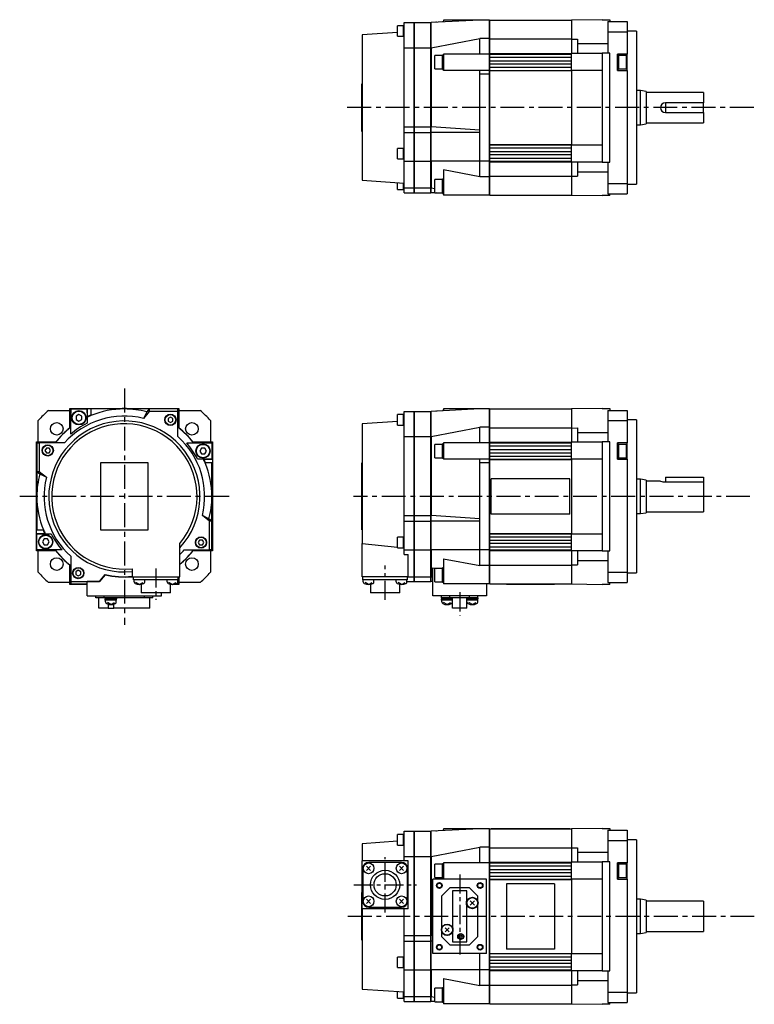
# Model space of a CAD drawing. Extents: x -318 to 487, y -266 to 249.
# Tile 1 of 2: x -318 to 67, y -266 to 249. Entities that reach past the tile are written whole.
import ezdxf

# ---------------------------------------------------------------- set-up
doc = ezdxf.new("R2010")
doc.units = 0
doc.linetypes.add('CENTER', pattern=[2, 1.25, -0.25, 0.25, -0.25])
for name, color, linetype in [('CENTER', 6, 'CENTER'), ('OUTLINE', 7, 'CONTINUOUS'), ('THIN_LINE', 6, 'CONTINUOUS')]:
    doc.layers.add(name, color=color, linetype=linetype)

msp = doc.modelspace()

# ---------------------------------------------------------------- linework, layer by layer
at = {"layer": 'CENTER', "ltscale": 10}
for p, q in [((66.24, 203.37), (-147.39, 203.37)), ((-262.83, 56.46), (-262.83, -67.13)), ((-208.11, 0), (-317.55, 0)), ((64.23, 0), (-143.07, 0)), ((66.51, -219.64), (-146.93, -219.64))]:
    msp.add_line(p, q, dxfattribs=at)
at = {"layer": 'CENTER', "ltscale": 8}
for p, q in [((-246.33, -37.6), (-246.33, -54.12)), ((-126.5, -54.08), (-126.5, -36.06)), ((-87.5, -50.1), (-87.5, -62.23)), ((-126.5, -217.64), (-126.5, -188.64)), ((-87.5, -197.67), (-87.5, -239.82)), ((-142.85, -203.14), (-110.15, -203.14))]:
    msp.add_line(p, q, dxfattribs=at)
at = {"layer": 'OUTLINE'}
for p, q in [((-116.5, 234.68), (-116.5, 247.87)), ((-116.5, 247.87), (-111.5, 247.87)), ((-111.5, 247.87), (-111.5, 234.68)), ((-111.4, 247.87), (-111.4, 234.68)), ((-111.4, 247.87), (-102.6, 247.87)), ((-102.6, 234.68), (-102.6, 247.87)), ((-77, 249.12), (-102.5, 247.87)), ((-102.5, 234.68), (-102.5, 247.87)), ((-100, 248), (-100, 248.01)), ((-99.72, 248.01), (-100, 248.01)), ((-96.45, 248.17), (-96.45, 248.26)), ((-96, 248.26), (-96.45, 248.26)), ((-96, 249.12), (-96, 248.19)), ((-77, 249.12), (-96, 249.12)), ((-72, 249.12), (-77, 249.12)), ((-72, 239.56), (-72, 249.12)), ((-71.8, 248.12), (-72, 248.12)), ((-71.8, 239.29), (-71.8, 249.12)), ((-71.8, 249.12), (-29, 249.12)), ((-13, 249.37), (-29, 249.12)), ((-29, 249.12), (-29, 239.16)), ((-13, 249.37), (-9, 249.37)), ((-10, 248.37), (0, 248.37)), ((-10, 248.37), (-10, 243.06)), ((-9, 249.37), (-9, 248.37)), ((0, 248.37), (0, 243.06)), ((-119.95, 242.64), (-138.5, 241.37)), ((-119.95, 243.45), (-119.95, 246.2)), ((-116.95, 246.2), (-119.95, 246.2)), ((-119.95, 240.7), (-119.95, 243.45)), ((-116.95, 243.45), (-116.95, 246.4)), ((-116.5, 246.4), (-116.95, 246.4)), ((-116.95, 240.5), (-116.95, 243.45)), ((-111.4, 243.87), (-111.5, 243.87)), ((-102.5, 243.87), (-102.6, 243.87)), ((-10, 243.06), (-10, 231.87)), ((-10, 243.06), (0, 243.06)), ((5, 243.37), (0, 243.37)), ((0, 243.06), (0, 231.37)), ((5, 243.37), (5, 163.37)), ((-138.5, 241.37), (-138.5, 165.37)), ((-119.95, 240.7), (-116.95, 240.7)), ((-116.95, 240.5), (-116.5, 240.5)), ((-102.5, 234.68), (-77, 239.56)), ((-72, 239.56), (-77, 239.56)), ((-77, 231.37), (-77, 239.56)), ((-72, 231.37), (-72, 239.56)), ((-71.8, 231.72), (-71.8, 239.29)), ((-71.8, 239.29), (-29, 239.29)), ((-29, 239.16), (-26, 239.21)), ((-29, 239.16), (-29, 231.87)), ((-26, 239.21), (-26, 231.87)), ((-116.5, 193.37), (-116.5, 234.68)), ((-116.5, 234.68), (-111.5, 234.68)), ((-111.5, 234.68), (-111.5, 193.37)), ((-111.4, 234.68), (-111.4, 193.37)), ((-111.4, 234.68), (-102.6, 234.68)), ((-102.6, 193.37), (-102.6, 234.68)), ((-102.5, 234.68), (-102.5, 193.37)), ((-29, 231.87), (-13, 231.87)), ((-29, 231.37), (-29, 231.87)), ((-26, 236.9), (-10, 236.9)), ((-9, 231.87), (-13, 231.87)), ((-13, 231.87), (-13, 222.87)), ((-9, 174.87), (-9, 231.87)), ((-100.45, 223.62), (-100.45, 230.62)), ((-96.45, 230.62), (-100.45, 230.62)), ((-96.45, 223.37), (-96.45, 230.87)), ((-96, 230.87), (-96.45, 230.87)), ((-72, 231.37), (-96, 231.37)), ((-96, 231.37), (-96, 222.87)), ((-72, 222.87), (-72, 231.37)), ((-71.8, 231.37), (-71.8, 231.72)), ((-71.8, 231.72), (-29, 231.72)), ((-71.8, 229.77), (-71.8, 231.37)), ((-71.8, 231.37), (-29, 231.37)), ((-71.8, 227.87), (-71.8, 229.77)), ((-71.8, 229.77), (-29, 229.77)), ((-71.8, 226.27), (-71.8, 227.87)), ((-71.8, 227.87), (-29, 227.87)), ((-29, 229.77), (-29, 231.37)), ((-29, 227.87), (-29, 229.77)), ((-29, 226.27), (-29, 227.87)), ((-5, 222.87), (-5, 231.37)), ((0, 231.37), (-5, 231.37)), ((-4.55, 230.87), (-5, 230.87)), ((-4.55, 230.87), (-4.55, 223.37)), ((-0.55, 230.62), (-4.55, 230.62)), ((-0.55, 230.62), (-0.55, 223.62)), ((0, 222.87), (0, 231.37)), ((-100.45, 223.62), (-96.45, 223.62)), ((-96.45, 223.37), (-96, 223.37)), ((-72, 222.87), (-96, 222.87)), ((-77, 220.87), (-77, 222.87)), ((-72, 220.87), (-72, 222.87)), ((-71.8, 224.47), (-71.8, 226.27)), ((-71.8, 226.27), (-29, 226.27)), ((-71.8, 222.87), (-71.8, 224.47)), ((-71.8, 224.47), (-29, 224.47)), ((-71.8, 222.72), (-71.8, 222.87)), ((-71.8, 222.87), (-29, 222.87)), ((-71.8, 184.02), (-71.8, 222.72)), ((-71.8, 222.72), (-29, 222.72)), ((-29, 224.47), (-29, 226.27)), ((-29, 222.87), (-29, 224.47)), ((-29, 222.72), (-29, 222.87)), ((-13, 222.87), (-29, 222.87)), ((-29, 222.72), (-29, 184.02)), ((-13, 222.87), (-13, 183.87)), ((-5, 223.37), (-4.55, 223.37)), ((-5, 222.87), (0, 222.87)), ((-4.55, 223.62), (-0.55, 223.62)), ((0, 222.87), (0, 163.69)), ((-77, 203.37), (-77, 220.87)), ((-72, 220.87), (-77, 220.87)), ((-72, 175.37), (-72, 220.87)), ((-138.6, 215.87), (-138.5, 215.87)), ((-138.6, 190.87), (-138.6, 215.87)), ((7, 212.37), (5, 212.37)), ((7, 194.37), (7, 212.37)), ((10, 211.87), (7, 212.37)), ((10, 211.87), (10, 194.87)), ((40, 211.37), (10, 211.37)), ((40, 211.37), (40, 205.87)), ((-77, 190.37), (-77, 203.37)), ((40, 205.87), (20, 205.87)), ((20, 205.87), (20, 200.87)), ((20, 200.87), (40, 200.87)), ((40, 200.87), (40, 205.87)), ((40, 200.87), (40, 195.37)), ((-138.6, 190.87), (-138.5, 190.87)), ((-116.5, 190.37), (-116.5, 193.37)), ((-116.5, 193.37), (-111.5, 193.37)), ((-111.5, 193.37), (-111.5, 190.37)), ((-111.4, 193.37), (-111.4, 190.37)), ((-111.4, 193.37), (-102.6, 193.37)), ((-102.6, 190.37), (-102.6, 193.37)), ((-102.5, 190.37), (-102.5, 193.37)), ((-77, 191.62), (-102.5, 193.37)), ((5, 194.37), (7, 194.37)), ((7, 194.37), (10, 194.87)), ((10, 195.37), (40, 195.37)), ((-116.5, 175.37), (-116.5, 190.37)), ((-116.5, 190.37), (-111.5, 190.37)), ((-111.5, 190.37), (-111.5, 175.37)), ((-111.4, 190.37), (-111.4, 175.37)), ((-111.4, 190.37), (-102.6, 190.37)), ((-102.6, 175.37), (-102.6, 190.37)), ((-102.5, 175.37), (-102.5, 190.37)), ((-77, 190.37), (-102.5, 190.37)), ((-77, 175.37), (-77, 190.37)), ((-119.95, 176.55), (-119.95, 182.05)), ((-116.95, 182.05), (-119.95, 182.05)), ((-116.95, 176.35), (-116.95, 182.25)), ((-116.5, 182.25), (-116.95, 182.25)), ((-71.8, 183.87), (-71.8, 184.02)), ((-71.8, 184.02), (-29, 184.02)), ((-71.8, 182.27), (-71.8, 183.87)), ((-71.8, 183.87), (-29, 183.87)), ((-71.8, 180.47), (-71.8, 182.27)), ((-71.8, 182.27), (-29, 182.27)), ((-71.8, 178.87), (-71.8, 180.47)), ((-71.8, 180.47), (-29, 180.47)), ((-29, 183.87), (-29, 184.02)), ((-29, 183.87), (-13, 183.87)), ((-29, 182.27), (-29, 183.87)), ((-29, 180.47), (-29, 182.27)), ((-29, 178.87), (-29, 180.47)), ((-13, 183.87), (-13, 174.87)), ((-119.95, 176.55), (-116.95, 176.55)), ((-116.95, 176.35), (-116.5, 176.35)), ((-116.5, 161.37), (-116.5, 175.37)), ((-116.5, 175.37), (-111.5, 175.37)), ((-111.5, 175.37), (-111.5, 161.37)), ((-111.4, 175.37), (-111.4, 161.37)), ((-111.4, 175.37), (-102.6, 175.37)), ((-102.6, 161.37), (-102.6, 175.37)), ((-102.5, 175.37), (-102.5, 161.37)), ((-77, 175.37), (-102.5, 175.37)), ((-77, 167.19), (-77, 175.37)), ((-72, 175.37), (-77, 175.37)), ((-72, 167.19), (-72, 175.37)), ((-71.8, 176.97), (-71.8, 178.87)), ((-71.8, 178.87), (-29, 178.87)), ((-71.8, 175.37), (-71.8, 176.97)), ((-71.8, 176.97), (-29, 176.97)), ((-71.8, 175.03), (-71.8, 175.37)), ((-71.8, 175.37), (-29, 175.37)), ((-29, 176.97), (-29, 178.87)), ((-29, 175.37), (-29, 176.97)), ((-29, 174.87), (-29, 175.37)), ((-96, 170.8), (-96, 157.62)), ((-77, 167.19), (-96, 170.8)), ((-71.8, 167.46), (-71.8, 175.03)), ((-71.8, 175.03), (-29, 175.03)), ((-29, 174.87), (-29, 167.59)), ((-13, 174.87), (-29, 174.87)), ((-26, 174.87), (-26, 167.54)), ((-13, 174.87), (-9, 174.87)), ((-10, 174.87), (-10, 163.69)), ((-138.5, 165.37), (-116.5, 163.87)), ((-100.45, 158.74), (-100.45, 165.74)), ((-96.45, 165.74), (-100.45, 165.74)), ((-96.45, 158.49), (-96.45, 165.99)), ((-96, 165.99), (-96.45, 165.99)), ((-72, 167.19), (-77, 167.19)), ((-72, 157.62), (-72, 167.19)), ((-71.8, 157.62), (-71.8, 167.46)), ((-71.8, 167.46), (-29, 167.46)), ((-29, 167.59), (-29, 157.62)), ((-29, 167.59), (-26, 167.54)), ((-26, 169.85), (-10, 169.85)), ((-119.95, 160.55), (-119.95, 164.11)), ((-119.95, 160.55), (-116.95, 160.55)), ((-116.95, 160.35), (-116.95, 163.9)), ((-116.95, 160.35), (-116.5, 160.35)), ((-116.5, 158.87), (-116.5, 161.37)), ((-116.5, 161.37), (-111.5, 161.37)), ((-111.5, 162.87), (-111.4, 162.87)), ((-111.5, 161.37), (-111.5, 158.87)), ((-111.4, 161.37), (-111.4, 158.87)), ((-111.4, 161.37), (-102.6, 161.37)), ((-102.6, 162.87), (-102.5, 162.87)), ((-102.6, 158.87), (-102.6, 161.37)), ((-102.5, 158.87), (-102.5, 161.37)), ((-102.5, 161.37), (-100.45, 161.07)), ((-10, 163.69), (-10, 158.37)), ((-10, 163.69), (0, 163.69)), ((0, 163.69), (0, 158.37)), ((0, 163.37), (5, 163.37)), ((-116.5, 158.87), (-111.5, 158.87)), ((-111.4, 158.87), (-102.6, 158.87)), ((-100.45, 158.77), (-102.5, 158.87)), ((-100.45, 158.74), (-96.45, 158.74)), ((-96.45, 158.58), (-99.72, 158.74)), ((-96.45, 158.49), (-96, 158.49)), ((-72, 157.62), (-96, 157.62)), ((-72, 158.62), (-71.8, 158.62)), ((-71.8, 157.62), (-29, 157.62)), ((-71, 157.52), (-71, 157.62)), ((-71, 157.52), (-30, 157.52)), ((-30, 157.52), (-30, 157.62)), ((-29, 157.62), (-13, 157.37)), ((-9, 157.37), (-13, 157.37)), ((-10, 158.37), (0, 158.37)), ((-9, 157.37), (-9, 158.37)), ((-302.52, 45), (-291.33, 45)), ((-291.33, 45.75), (-291.33, 46)), ((-291.33, 46), (-282.33, 46)), ((-290.83, 45.75), (-291.33, 45.75)), ((-291.33, 35.79), (-291.33, 45.75)), ((-290.83, 45.75), (-291.17, 35.91)), ((-290.83, 45.75), (-282.33, 45.75)), ((-290.83, 32.58), (-290.83, 45.75)), ((-286.58, 42.87), (-288.08, 42)), ((-288.08, 42), (-288.08, 40.27)), ((-285.08, 42), (-286.58, 42.87)), ((-285.08, 40.27), (-285.08, 42)), ((-282.33, 46), (-243.33, 46)), ((-282.33, 46), (-282.33, 45.75)), ((-282.18, 41.46), (-282.33, 45.75)), ((-282.33, 45.75), (-282.33, 38.27)), ((-262.83, 45.75), (-280.33, 45.75)), ((-280.33, 45.75), (-280.33, 42.27)), ((-249.83, 45.75), (-262.83, 45.75)), ((-249.83, 44.5), (-252.83, 40.79)), ((-251.07, 44.21), (-252.83, 40.79)), ((-249.83, 45.75), (-251.07, 44.21)), ((-234.83, 45.75), (-249.83, 45.75)), ((-249.83, 45.75), (-249.83, 44.5)), ((-234.83, 44.5), (-249.83, 44.5)), ((-243.33, 46), (-234.33, 46)), ((-243.33, 45.75), (-243.33, 46)), ((-238.75, 41.52), (-240, 40.79)), ((-237.5, 40.79), (-238.75, 41.52)), ((-234.33, 45.75), (-234.83, 45.75)), ((-234.49, 35.91), (-234.83, 45.75)), ((-234.83, 45.75), (-234.83, 44.5)), ((-234.83, 31.3), (-234.83, 44.5)), ((-234.33, 46), (-234.33, 45.75)), ((-234.33, 45.75), (-234.33, 35.79)), ((-234.33, 45), (-223.14, 45)), ((-119.95, 40.07), (-119.95, 42.82)), ((-116.95, 42.82), (-119.95, 42.82)), ((-116.95, 40.07), (-116.95, 43.02)), ((-116.5, 43.02), (-116.95, 43.02)), ((-116.5, 31.3), (-116.5, 44.5)), ((-116.5, 44.5), (-111.5, 44.5)), ((-111.5, 44.5), (-111.5, 31.3)), ((-111.4, 44.5), (-111.4, 31.3)), ((-111.4, 44.5), (-102.6, 44.5)), ((-102.6, 31.3), (-102.6, 44.5)), ((-77, 45.75), (-102.5, 44.5)), ((-102.5, 31.3), (-102.5, 44.5)), ((-100, 44.62), (-100, 44.64)), ((-99.72, 44.64), (-100, 44.64)), ((-96.45, 44.8), (-96.45, 44.89)), ((-96, 44.89), (-96.45, 44.89)), ((-77, 45.75), (-96, 45.75)), ((-96, 45.75), (-96, 44.82)), ((-72, 45.75), (-77, 45.75)), ((-72, 36.18), (-72, 45.75)), ((-71.8, 44.75), (-72, 44.75)), ((-71.8, 35.91), (-71.8, 45.75)), ((-71.8, 45.75), (-29, 45.75)), ((-13, 46), (-29, 45.75)), ((-29, 45.75), (-29, 35.79)), ((-13, 46), (-9, 46)), ((-10, 45), (0, 45)), ((-10, 45), (-10, 39.69)), ((-9, 46), (-9, 45)), ((0, 45), (0, 39.69)), ((-307.83, 28.5), (-307.83, 39.69)), ((-288.08, 40.27), (-286.58, 39.4)), ((-286.58, 39.4), (-285.08, 40.27)), ((-240, 40.79), (-240, 39.35)), ((-240, 39.35), (-238.75, 38.63)), ((-238.75, 38.63), (-237.5, 39.35)), ((-237.5, 39.35), (-237.5, 40.79)), ((-217.83, 39.69), (-217.83, 28.5)), ((-119.95, 39.26), (-138.5, 38)), ((-138.5, 38), (-138.5, -24.56)), ((-119.95, 37.32), (-119.95, 40.07)), ((-119.95, 37.32), (-116.95, 37.32)), ((-116.95, 37.12), (-116.95, 40.07)), ((-116.95, 37.12), (-116.5, 37.12)), ((-111.4, 40.5), (-111.5, 40.5)), ((-102.5, 40.5), (-102.6, 40.5)), ((-102.5, 31.3), (-77, 36.18)), ((-72, 36.18), (-77, 36.18)), ((-77, 28), (-77, 36.18)), ((-72, 28), (-72, 36.18)), ((-10, 39.69), (0, 39.69)), ((-10, 39.69), (-10, 28.5)), ((5, 40), (0, 40)), ((0, 39.69), (0, 28)), ((5, 40), (5, -40)), ((-116.5, -10), (-116.5, 31.3)), ((-116.5, 31.3), (-111.5, 31.3)), ((-111.5, 31.3), (-111.5, -10)), ((-111.4, 31.3), (-111.4, -10)), ((-111.4, 31.3), (-102.6, 31.3)), ((-102.6, -10), (-102.6, 31.3)), ((-102.5, 31.3), (-102.5, -10)), ((-71.8, 28.34), (-71.8, 35.91)), ((-71.8, 35.91), (-29, 35.91)), ((-29, 35.79), (-26, 35.84)), ((-29, 35.79), (-29, 28.5)), ((-26, 35.84), (-26, 28.5)), ((-26, 33.52), (-10, 33.52)), ((-308.83, 28.5), (-308.58, 28.5)), ((-308.83, 19.5), (-308.83, 28.5)), ((-308.58, 28.5), (-298.62, 28.5)), ((-308.58, 28.5), (-308.58, 28)), ((-298.74, 28.34), (-308.58, 28)), ((-308.58, 28), (-307.33, 28)), ((-308.58, 28), (-308.58, 13)), ((-307.33, 28), (-307.33, 13)), ((-294.14, 28), (-307.33, 28)), ((-230.25, 28), (-217.08, 28)), ((-227.04, 28.5), (-217.08, 28.5)), ((-217.08, 28), (-226.92, 28.34)), ((-217.08, 28.5), (-216.83, 28.5)), ((-217.08, 28), (-217.08, 28.5)), ((-217.08, 28), (-217.08, 19.5)), ((-216.83, 28.5), (-216.83, 19.5)), ((-100.45, 20.25), (-100.45, 27.25)), ((-96.45, 27.25), (-100.45, 27.25)), ((-96.45, 20), (-96.45, 27.5)), ((-96, 27.5), (-96.45, 27.5)), ((-72, 28), (-96, 28)), ((-96, 28), (-96, 19.5)), ((-72, 19.5), (-72, 28)), ((-71.8, 28), (-71.8, 28.34)), ((-71.8, 28.34), (-29, 28.34)), ((-71.8, 26.4), (-71.8, 28)), ((-71.8, 28), (-29, 28)), ((-71.8, 24.5), (-71.8, 26.4)), ((-71.8, 26.4), (-29, 26.4)), ((-29, 28.5), (-13, 28.5)), ((-29, 28), (-29, 28.5)), ((-29, 26.4), (-29, 28)), ((-29, 24.5), (-29, 26.4)), ((-9, 28.5), (-13, 28.5)), ((-13, 28.5), (-13, 19.5)), ((-9, -28.5), (-9, 28.5)), ((-5, 19.5), (-5, 28)), ((0, 28), (-5, 28)), ((-4.55, 27.5), (-5, 27.5)), ((-4.55, 27.5), (-4.55, 20)), ((-0.55, 27.25), (-4.55, 27.25)), ((-0.55, 27.25), (-0.55, 20.25)), ((0, 19.5), (0, 28)), ((-303.62, 25.33), (-304.35, 24.08)), ((-304.35, 24.08), (-303.62, 22.83)), ((-302.18, 25.33), (-303.62, 25.33)), ((-303.62, 22.83), (-302.18, 22.83)), ((-301.46, 24.08), (-302.18, 25.33)), ((-302.18, 22.83), (-301.46, 24.08)), ((-222.56, 25.25), (-223.43, 23.75)), ((-223.43, 23.75), (-222.56, 22.25)), ((-220.83, 25.25), (-222.56, 25.25)), ((-222.56, 22.25), (-220.83, 22.25)), ((-219.96, 23.75), (-220.83, 25.25)), ((-220.83, 22.25), (-219.96, 23.75)), ((-71.8, 22.9), (-71.8, 24.5)), ((-71.8, 24.5), (-29, 24.5)), ((-71.8, 21.1), (-71.8, 22.9)), ((-71.8, 22.9), (-29, 22.9)), ((-71.8, 19.5), (-71.8, 21.1)), ((-71.8, 21.1), (-29, 21.1)), ((-29, 22.9), (-29, 24.5)), ((-29, 21.1), (-29, 22.9)), ((-29, 19.5), (-29, 21.1)), ((-308.83, -19.5), (-308.83, 19.5)), ((-308.58, 19.5), (-308.83, 19.5)), ((-250.33, 17.5), (-275.33, 17.5)), ((-275.33, 17.5), (-275.33, -17.5)), ((-250.33, -17.5), (-250.33, 17.5)), ((-217.08, 19.5), (-224.56, 19.5)), ((-221.37, 19.35), (-217.08, 19.5)), ((-217.08, 17.5), (-220.56, 17.5)), ((-216.83, 19.5), (-217.08, 19.5)), ((-217.08, 0), (-217.08, 17.5)), ((-216.83, 19.5), (-216.83, -19.5)), ((-138.6, 17.5), (-138.5, 17.5)), ((-138.6, -17.5), (-138.6, 17.5)), ((-100.45, 20.25), (-96.45, 20.25)), ((-96.45, 20), (-96, 20)), ((-72, 19.5), (-96, 19.5)), ((-77, 17.5), (-77, 19.5)), ((-72, 17.5), (-77, 17.5)), ((-77, 0), (-77, 17.5)), ((-72, 17.5), (-72, 19.5)), ((-72, -28), (-72, 17.5)), ((-71.8, 19.35), (-71.8, 19.5)), ((-71.8, 19.5), (-29, 19.5)), ((-71.8, -19.35), (-71.8, 19.35)), ((-71.8, 19.35), (-29, 19.35)), ((-29, 19.35), (-29, 19.5)), ((-13, 19.5), (-29, 19.5)), ((-29, 19.35), (-29, -19.35)), ((-13, 19.5), (-13, -19.5)), ((-5, 20), (-4.55, 20)), ((-5, 19.5), (0, 19.5)), ((-4.55, 20.25), (-0.55, 20.25)), ((0, 19.5), (0, -39.69)), ((-308.58, 13), (-308.58, 0)), ((-308.58, 13), (-307.04, 11.76)), ((-308.58, 13), (-307.33, 13)), ((-307.33, 13), (-303.62, 10)), ((-307.04, 11.76), (-303.62, 10)), ((-71, -9.19), (-71, 9.19)), ((-30, 9.19), (-71, 9.19)), ((-30, -9.19), (-30, 9.19)), ((7, 9), (5, 9)), ((7, -9), (7, 9)), ((10, 8.5), (7, 9)), ((10, 8.5), (10, -8.5)), ((17.53, 8), (10, 8)), ((20, 10), (20, 7.6)), ((20, 10), (40, 10)), ((20, 7.6), (40, 7.6)), ((40, 10), (40, 7.6)), ((40, 7.6), (40, -8)), ((-217.08, -13), (-217.08, 0)), ((-77, -13), (-77, 0)), ((-308.58, 0), (-308.58, -17.5)), ((-218.62, -11.76), (-222.04, -10)), ((-218.33, -13), (-222.04, -10)), ((-116.5, -13), (-116.5, -10)), ((-116.5, -10), (-111.5, -10)), ((-111.5, -10), (-111.5, -13)), ((-111.4, -10), (-111.4, -13)), ((-111.4, -10), (-102.6, -10)), ((-102.6, -13), (-102.6, -10)), ((-77, -11.76), (-102.5, -10)), ((-102.5, -13), (-102.5, -10)), ((-30, -9.19), (-71, -9.19)), ((5, -9), (7, -9)), ((7, -9), (10, -8.5)), ((10, -8), (40, -8)), ((-217.08, -13), (-218.62, -11.76)), ((-217.08, -13), (-218.33, -13)), ((-218.33, -28), (-218.33, -13)), ((-217.08, -28), (-217.08, -13)), ((-116.5, -13), (-111.5, -13)), ((-116.5, -28), (-116.5, -13)), ((-111.5, -13), (-111.5, -28)), ((-111.4, -13), (-102.6, -13)), ((-111.4, -13), (-111.4, -28)), ((-102.6, -28), (-102.6, -13)), ((-77, -13), (-102.5, -13)), ((-102.5, -28), (-102.5, -13)), ((-77, -28), (-77, -13)), ((-308.83, -19.5), (-308.58, -19.5)), ((-308.83, -28.5), (-308.83, -19.5)), ((-308.58, -17.5), (-305.1, -17.5)), ((-304.29, -19.35), (-308.58, -19.5)), ((-308.58, -19.5), (-301.11, -19.5)), ((-308.58, -28), (-308.58, -19.5)), ((-275.33, -17.5), (-250.33, -17.5)), ((-217.08, -19.5), (-216.83, -19.5)), ((-216.83, -19.5), (-216.83, -28.5)), ((-138.6, -17.5), (-138.5, -17.5)), ((-71.8, -19.5), (-71.8, -19.35)), ((-71.8, -19.35), (-29, -19.35)), ((-71.8, -21.1), (-71.8, -19.5)), ((-71.8, -19.5), (-29, -19.5)), ((-29, -19.5), (-29, -19.35)), ((-29, -19.5), (-13, -19.5)), ((-29, -21.1), (-29, -19.5)), ((-13, -19.5), (-13, -28.5)), ((-304.83, -22.25), (-305.7, -23.75)), ((-305.7, -23.75), (-304.83, -25.25)), ((-303.1, -22.25), (-304.83, -22.25)), ((-304.83, -25.25), (-303.1, -25.25)), ((-302.23, -23.75), (-303.1, -22.25)), ((-303.1, -25.25), (-302.23, -23.75)), ((-233.83, -42), (-233.83, -24.56)), ((-223.48, -22.83), (-224.2, -24.08)), ((-224.2, -24.08), (-223.48, -25.33)), ((-222.04, -22.83), (-223.48, -22.83)), ((-223.48, -25.33), (-222.04, -25.33)), ((-221.31, -24.08), (-222.04, -22.83)), ((-222.04, -25.33), (-221.31, -24.08)), ((-138.5, -42), (-138.5, -24.56)), ((-138.5, -24.56), (-119.95, -26.47)), ((-119.95, -26.83), (-119.95, -21.33)), ((-116.95, -21.33), (-119.95, -21.33)), ((-116.95, -27.03), (-116.95, -21.13)), ((-116.5, -21.13), (-116.95, -21.13)), ((-71.8, -22.9), (-71.8, -21.1)), ((-71.8, -21.1), (-29, -21.1)), ((-71.8, -24.5), (-71.8, -22.9)), ((-71.8, -22.9), (-29, -22.9)), ((-71.8, -26.4), (-71.8, -24.5)), ((-71.8, -24.5), (-29, -24.5)), ((-29, -22.9), (-29, -21.1)), ((-29, -24.5), (-29, -22.9)), ((-29, -26.4), (-29, -24.5)), ((-308.58, -28.5), (-308.83, -28.5)), ((-308.58, -28), (-308.58, -28.5)), ((-308.58, -28), (-298.74, -28.34)), ((-295.41, -28), (-308.58, -28)), ((-298.62, -28.5), (-308.58, -28.5)), ((-307.83, -39.69), (-307.83, -28.5)), ((-231.53, -28), (-218.33, -28)), ((-217.08, -28.5), (-227.04, -28.5)), ((-226.92, -28.34), (-217.08, -28)), ((-217.08, -28), (-218.33, -28)), ((-217.83, -28.5), (-217.83, -39.69)), ((-217.08, -28.5), (-217.08, -28)), ((-216.83, -28.5), (-217.08, -28.5)), ((-119.95, -26.83), (-116.95, -26.83)), ((-116.95, -27.03), (-116.5, -27.03)), ((-116.5, -30.38), (-116.5, -28)), ((-116.5, -28), (-111.5, -28)), ((-116.5, -30.38), (-114.5, -30.38)), ((-114.5, -42), (-114.5, -30.38)), ((-111.5, -28), (-111.5, -42)), ((-111.4, -28), (-111.4, -42)), ((-111.4, -28), (-102.6, -28)), ((-102.6, -42), (-102.6, -28)), ((-102.5, -28), (-102.5, -42)), ((-77, -28), (-102.5, -28)), ((-77, -36.18), (-77, -28)), ((-72, -28), (-77, -28)), ((-72, -36.18), (-72, -28)), ((-71.8, -28), (-71.8, -26.4)), ((-71.8, -26.4), (-29, -26.4)), ((-71.8, -28.34), (-71.8, -28)), ((-71.8, -28), (-29, -28)), ((-71.8, -35.91), (-71.8, -28.34)), ((-71.8, -28.34), (-29, -28.34)), ((-29, -28), (-29, -26.4)), ((-29, -28.5), (-29, -28)), ((-29, -28.5), (-29, -35.79)), ((-13, -28.5), (-29, -28.5)), ((-26, -28.5), (-26, -35.84)), ((-13, -28.5), (-9, -28.5)), ((-10, -28.5), (-10, -39.69)), ((-291.33, -45.75), (-291.33, -35.79)), ((-291.17, -35.91), (-290.83, -45.75)), ((-290.83, -31.3), (-290.83, -44.5)), ((-96, -32.58), (-96, -45.75)), ((-96, -32.58), (-77, -36.18)), ((-71.8, -45.75), (-71.8, -35.91)), ((-71.8, -35.91), (-29, -35.91)), ((-29, -35.79), (-29, -45.75)), ((-29, -35.79), (-26, -35.84)), ((-26, -33.52), (-10, -33.52)), ((-286.91, -38.63), (-288.16, -39.35)), ((-288.16, -39.35), (-288.16, -40.79)), ((-288.16, -40.79), (-286.91, -41.52)), ((-285.66, -39.35), (-286.91, -38.63)), ((-286.91, -41.52), (-285.66, -40.79)), ((-285.66, -40.79), (-285.66, -39.35)), ((-275.83, -44.5), (-272.83, -40.79)), ((-272.9, -40.93), (-275.83, -44.55)), ((-272.9, -40.93), (-272.83, -40.79)), ((-258.83, -37.79), (-258.83, -42)), ((-111.5, -40.5), (-111.4, -40.5)), ((-102.6, -40.5), (-102.5, -40.5)), ((-101.5, -52), (-101.5, -37.36)), ((-101.5, -37.36), (-99.87, -37.63)), ((-100.45, -44.64), (-100.45, -37.64)), ((-96.45, -37.64), (-100.45, -37.64)), ((-96.45, -44.89), (-96.45, -37.39)), ((-96, -37.39), (-96.45, -37.39)), ((-72, -36.18), (-77, -36.18)), ((-72, -45.75), (-72, -36.18)), ((-10, -39.69), (-10, -45)), ((-10, -39.69), (0, -39.69)), ((0, -39.69), (0, -45)), ((0, -40), (5, -40)), ((-291.33, -45), (-302.52, -45)), ((-291.33, -45.75), (-290.83, -45.75)), ((-291.33, -46), (-291.33, -45.75)), ((-282.33, -46), (-291.33, -46)), ((-290.83, -45.75), (-290.83, -44.5)), ((-290.83, -44.5), (-275.83, -44.5)), ((-290.83, -45.75), (-282.33, -45.75)), ((-282.33, -52), (-282.33, -44.55)), ((-275.83, -44.55), (-282.33, -44.55)), ((-275.83, -44.55), (-275.83, -44.5)), ((-258.83, -42), (-233.83, -42)), ((-258.03, -43.7), (-258.03, -42)), ((-254.83, -43.7), (-258.03, -43.7)), ((-257.76, -44.67), (-257.76, -43.7)), ((-254.96, -46.1), (-256.76, -45.02)), ((-254.96, -46.1), (-253.16, -45.02)), ((-237.83, -43.7), (-254.83, -43.7)), ((-253.98, -46), (-253.98, -50.4)), ((-252.16, -44.67), (-252.16, -43.7)), ((-240.5, -44.67), (-240.5, -43.7)), ((-237.7, -46.1), (-239.5, -45.02)), ((-238.68, -50.4), (-238.68, -46)), ((-234.63, -43.7), (-237.83, -43.7)), ((-237.7, -46.1), (-235.9, -45.02)), ((-234.33, -46), (-236.71, -46)), ((-234.83, -45.75), (-235.86, -45.75)), ((-234.9, -44.67), (-234.9, -43.7)), ((-234.83, -45.75), (-234.76, -43.7)), ((-234.83, -43.7), (-234.83, -45.75)), ((-234.83, -45.75), (-234.33, -45.75)), ((-234.63, -43.7), (-234.63, -42)), ((-234.33, -42), (-234.33, -45.75)), ((-223.14, -45), (-234.33, -45)), ((-234.33, -45.75), (-234.33, -46)), ((-114.5, -42), (-138.5, -42)), ((-138.2, -43.7), (-138.2, -42)), ((-135, -43.7), (-138.2, -43.7)), ((-137.93, -44.67), (-137.93, -43.7)), ((-135.13, -46.1), (-136.93, -45.02)), ((-135.13, -46.1), (-133.33, -45.02)), ((-118, -43.7), (-135, -43.7)), ((-134.15, -46), (-134.15, -50.4)), ((-132.33, -44.67), (-132.33, -43.7)), ((-120.67, -44.67), (-120.67, -43.7)), ((-117.87, -46.1), (-119.67, -45.02)), ((-118.85, -50.4), (-118.85, -46)), ((-114.8, -43.7), (-118, -43.7)), ((-117.87, -46.1), (-116.07, -45.02)), ((-115.07, -44.67), (-115.07, -43.7)), ((-115.07, -44.5), (-111.5, -44.5)), ((-114.8, -43.7), (-114.8, -42)), ((-114.5, -42), (-111.5, -42)), ((-111.5, -42), (-111.5, -44.5)), ((-111.4, -42), (-111.4, -44.5)), ((-111.4, -42), (-102.6, -42)), ((-111.4, -44.5), (-102.6, -44.5)), ((-102.6, -44.5), (-102.6, -42)), ((-102.5, -44.5), (-102.5, -42)), ((-102.5, -42), (-101.5, -42.15)), ((-101.5, -44.55), (-102.5, -44.5)), ((-100.45, -44.64), (-96.45, -44.64)), ((-96.45, -44.89), (-96, -44.89)), ((-72, -45.75), (-96, -45.75)), ((-73.5, -45.75), (-73.5, -52)), ((-72, -44.75), (-71.8, -44.75)), ((-71.8, -45.75), (-29, -45.75)), ((-63, -45.75), (-63, -45.85)), ((-63, -45.85), (-38, -45.85)), ((-38, -45.75), (-38, -45.85)), ((-29, -45.75), (-13, -46)), ((-9, -46), (-13, -46)), ((-10, -45), (0, -45)), ((-9, -46), (-9, -45)), ((-246.33, -50.4), (-253.98, -50.4)), ((-238.68, -50.4), (-246.33, -50.4)), ((-243.33, -52), (-243.33, -50.4)), ((-118.85, -50.4), (-134.15, -50.4)), ((-282.33, -52), (-243.33, -52)), ((-277.73, -53), (-277.73, -52)), ((-273.43, -53), (-277.73, -53)), ((-276.18, -58.5), (-276.18, -53)), ((-273.43, -53), (-273.43, -52)), ((-270.6, -53), (-273.43, -53)), ((-272.83, -53), (-272.83, -53.5)), ((-269.83, -53.5), (-272.83, -53.5)), ((-266.88, -54.2), (-272.78, -54.2)), ((-272.63, -55.17), (-272.63, -54.2)), ((-269.83, -56.6), (-271.63, -55.52)), ((-271.35, -56.36), (-271.35, -58.5)), ((-269.06, -53), (-270.6, -53)), ((-270.03, -53.5), (-269.63, -54.2)), ((-266.83, -53.5), (-269.83, -53.5)), ((-269.83, -56.6), (-268.03, -55.52)), ((-252.23, -53), (-269.06, -53)), ((-268.31, -58.5), (-268.31, -56.36)), ((-267.03, -55.17), (-267.03, -54.2)), ((-266.83, -53.5), (-266.83, -53)), ((-252.23, -53), (-252.23, -52)), ((-247.93, -53), (-252.23, -53)), ((-249.48, -58.5), (-249.48, -53)), ((-247.93, -53), (-247.93, -52)), ((-73.5, -52), (-101.5, -52)), ((-97, -53), (-97.1, -53)), ((-97.1, -53), (-97.1, -53.5)), ((-91.23, -53.5), (-97.1, -53.5)), ((-91.23, -54.2), (-97.05, -54.2)), ((-97, -53), (-97, -52)), ((-92.7, -53), (-97, -53)), ((-96.9, -55.17), (-96.9, -54.2)), ((-94.1, -56.6), (-95.9, -55.52)), ((-94.3, -53.5), (-93.9, -54.2)), ((-94.1, -56.6), (-92.3, -55.52)), ((-92.7, -53), (-92.7, -52)), ((-82.3, -53), (-92.7, -53)), ((-91.3, -55.17), (-91.3, -54.2)), ((-91.23, -58.5), (-91.23, -53)), ((-83.78, -58.5), (-83.78, -53)), ((-77.9, -53.5), (-83.78, -53.5)), ((-77.95, -54.2), (-83.78, -54.2)), ((-83.7, -55.17), (-83.7, -54.2)), ((-80.9, -56.6), (-82.7, -55.52)), ((-82.3, -53), (-82.3, -52)), ((-78, -53), (-82.3, -53)), ((-81.1, -53.5), (-80.7, -54.2)), ((-80.9, -56.6), (-79.1, -55.52)), ((-78.1, -55.17), (-78.1, -54.2)), ((-78, -53), (-78, -52)), ((-77.9, -53), (-78, -53)), ((-77.9, -53.5), (-77.9, -53)), ((-271.35, -58.5), (-276.18, -58.5)), ((-271.35, -58.5), (-268.31, -58.5)), ((-249.48, -58.5), (-268.31, -58.5)), ((-83.78, -58.5), (-91.23, -58.5)), ((-77, -173.89), (-102.5, -175.14)), ((-100, -175.02), (-100, -175.01)), ((-99.72, -175.01), (-100, -175.01)), ((-96.45, -174.84), (-96.45, -174.76)), ((-96, -174.76), (-96.45, -174.76)), ((-96, -173.89), (-96, -174.82)), ((-77, -173.89), (-96, -173.89)), ((-72, -173.89), (-77, -173.89)), ((-72, -183.46), (-72, -173.89)), ((-71.8, -174.89), (-72, -174.89)), ((-71.8, -183.73), (-71.8, -173.89)), ((-71.8, -173.89), (-29, -173.89)), ((-71, -173.89), (-71, -173.79)), ((-30, -173.79), (-71, -173.79)), ((-30, -173.89), (-30, -173.79)), ((-13, -173.64), (-29, -173.89)), ((-29, -173.89), (-29, -183.85)), ((-13, -173.64), (-9, -173.64)), ((-10, -174.64), (-10, -179.96)), ((-10, -174.64), (0, -174.64)), ((-9, -173.64), (-9, -174.64)), ((0, -174.64), (0, -179.96)), ((-119.95, -179.57), (-119.95, -176.82)), ((-116.95, -176.82), (-119.95, -176.82)), ((-119.95, -182.32), (-119.95, -179.57)), ((-116.95, -179.57), (-116.95, -176.62)), ((-116.5, -176.62), (-116.95, -176.62)), ((-116.95, -182.52), (-116.95, -179.57)), ((-116.5, -188.34), (-116.5, -175.14)), ((-116.5, -175.14), (-111.5, -175.14)), ((-111.5, -175.14), (-111.5, -188.34)), ((-111.4, -179.14), (-111.5, -179.14)), ((-111.4, -175.14), (-111.4, -188.34)), ((-111.4, -175.14), (-102.6, -175.14)), ((-102.6, -188.34), (-102.6, -175.14)), ((-102.5, -179.14), (-102.6, -179.14)), ((-102.5, -188.34), (-102.5, -175.14)), ((-10, -179.96), (0, -179.96)), ((-10, -179.96), (-10, -191.14)), ((5, -179.64), (0, -179.64)), ((0, -179.96), (0, -191.64)), ((5, -179.64), (5, -259.64)), ((-119.95, -180.38), (-138.5, -181.64)), ((-138.5, -181.64), (-138.5, -190.64)), ((-119.95, -182.32), (-116.95, -182.32)), ((-116.95, -182.52), (-116.5, -182.52)), ((-102.5, -188.34), (-77, -183.46)), ((-72, -183.46), (-77, -183.46)), ((-77, -191.64), (-77, -183.46)), ((-72, -191.64), (-72, -183.46)), ((-71.8, -191.3), (-71.8, -183.73)), ((-71.8, -183.73), (-29, -183.73)), ((-29, -183.85), (-26, -183.8)), ((-29, -183.85), (-29, -191.14)), ((-26, -183.8), (-26, -191.14)), ((-116.5, -190.64), (-116.5, -188.34)), ((-116.5, -188.34), (-111.5, -188.34)), ((-111.5, -188.34), (-111.5, -229.64)), ((-111.4, -188.34), (-111.4, -229.64)), ((-111.4, -188.34), (-102.6, -188.34)), ((-102.6, -229.64), (-102.6, -188.34)), ((-102.5, -188.34), (-102.5, -229.64)), ((-26, -186.12), (-10, -186.12)), ((-138.5, -215.64), (-138.5, -190.64)), ((-114.5, -190.64), (-138.5, -190.64)), ((-138.2, -194.64), (-138.2, -211.64)), ((-134.07, -195.57), (-136.19, -193.45)), ((-134.07, -193.45), (-136.19, -195.57)), ((-118, -191.44), (-135, -191.44)), ((-116.81, -195.57), (-118.93, -193.45)), ((-116.81, -193.45), (-118.93, -195.57)), ((-114.8, -211.64), (-114.8, -194.64)), ((-114.5, -215.64), (-114.5, -190.64)), ((-100.45, -199.39), (-100.45, -192.39)), ((-96.45, -192.39), (-100.45, -192.39)), ((-96.45, -199.64), (-96.45, -192.14)), ((-96, -192.14), (-96.45, -192.14)), ((-72, -191.64), (-96, -191.64)), ((-96, -191.64), (-96, -200.14)), ((-72, -247.64), (-72, -191.64)), ((-71.8, -191.64), (-71.8, -191.3)), ((-71.8, -191.3), (-29, -191.3)), ((-71.8, -193.24), (-71.8, -191.64)), ((-71.8, -191.64), (-29, -191.64)), ((-71.8, -195.14), (-71.8, -193.24)), ((-71.8, -193.24), (-29, -193.24)), ((-71.8, -196.74), (-71.8, -195.14)), ((-71.8, -195.14), (-29, -195.14)), ((-29, -191.14), (-13, -191.14)), ((-29, -191.64), (-29, -191.14)), ((-29, -193.24), (-29, -191.64)), ((-29, -195.14), (-29, -193.24)), ((-29, -196.74), (-29, -195.14)), ((-9, -191.14), (-13, -191.14)), ((-13, -191.14), (-13, -200.14)), ((-9, -248.14), (-9, -191.14)), ((-5, -200.14), (-5, -191.64)), ((0, -191.64), (-5, -191.64)), ((-4.55, -192.14), (-5, -192.14)), ((-4.55, -192.14), (-4.55, -199.64)), ((-0.55, -192.39), (-4.55, -192.39)), ((-0.55, -192.39), (-0.55, -199.39)), ((0, -200.14), (0, -191.64)), ((-73.5, -200.14), (-101.5, -200.14)), ((-101.5, -239.14), (-101.5, -200.14)), ((-100.45, -199.39), (-96.45, -199.39)), ((-96.45, -199.64), (-96, -199.64)), ((-73.5, -239.14), (-73.5, -200.14)), ((-71.8, -198.54), (-71.8, -196.74)), ((-71.8, -196.74), (-29, -196.74)), ((-71.8, -200.14), (-71.8, -198.54)), ((-71.8, -198.54), (-29, -198.54)), ((-71.8, -200.29), (-71.8, -200.14)), ((-71.8, -200.14), (-29, -200.14)), ((-71.8, -238.99), (-71.8, -200.29)), ((-71.8, -200.29), (-29, -200.29)), ((-29, -198.54), (-29, -196.74)), ((-29, -200.14), (-29, -198.54)), ((-29, -200.29), (-29, -200.14)), ((-13, -200.14), (-29, -200.14)), ((-29, -200.29), (-29, -238.99)), ((-13, -200.14), (-13, -239.14)), ((-5, -199.64), (-4.55, -199.64)), ((-5, -200.14), (0, -200.14)), ((-4.55, -199.39), (-0.55, -199.39)), ((0, -200.14), (0, -259.33)), ((-92.7, -204.74), (-97, -209.04)), ((-82.3, -204.74), (-92.7, -204.74)), ((-78, -209.04), (-82.3, -204.74)), ((-63, -202.56), (-63, -236.72)), ((-38, -202.56), (-63, -202.56)), ((-38, -202.56), (-38, -236.72)), ((-138.6, -207.14), (-138.5, -207.14)), ((-138.6, -232.14), (-138.6, -207.14)), ((-134.07, -212.83), (-136.19, -210.71)), ((-134.07, -210.71), (-136.19, -212.83)), ((-116.81, -212.83), (-118.93, -210.71)), ((-116.81, -210.71), (-118.93, -212.83)), ((-97, -209.04), (-97, -225.87)), ((-83.78, -206.29), (-91.23, -206.29)), ((-91.23, -206.29), (-91.23, -225.13)), ((-83.78, -211.13), (-83.78, -206.29)), ((-78, -211.87), (-78, -209.04)), ((7, -210.64), (5, -210.64)), ((7, -228.64), (7, -210.64)), ((10, -211.14), (7, -210.64)), ((10, -211.14), (10, -228.14)), ((-138.5, -215.64), (-138.5, -257.64)), ((-114.5, -215.64), (-138.5, -215.64)), ((-135, -214.84), (-118, -214.84)), ((-116.5, -229.64), (-116.5, -215.64)), ((-83.78, -232.99), (-83.78, -214.16)), ((-79.84, -213.7), (-81.96, -211.58)), ((-79.84, -211.58), (-81.96, -213.7)), ((-78, -230.24), (-78, -213.41)), ((40, -211.64), (10, -211.64)), ((40, -211.64), (40, -227.64)), ((-93.04, -227.7), (-95.16, -225.58)), ((-93.04, -225.58), (-95.16, -227.7)), ((-116.5, -232.64), (-116.5, -229.64)), ((-116.5, -229.64), (-111.5, -229.64)), ((-111.5, -229.64), (-111.5, -232.64)), ((-111.4, -229.64), (-111.4, -232.64)), ((-111.4, -229.64), (-102.6, -229.64)), ((-102.6, -232.64), (-102.6, -229.64)), ((-101.5, -229.71), (-102.5, -229.64)), ((-102.5, -232.64), (-102.5, -229.64)), ((-97, -227.41), (-97, -230.24)), ((-97, -230.24), (-92.7, -234.54)), ((-91.23, -228.16), (-91.23, -232.99)), ((-82.3, -234.54), (-78, -230.24)), ((5, -228.64), (7, -228.64)), ((7, -228.64), (10, -228.14)), ((10, -227.64), (40, -227.64)), ((-138.6, -232.14), (-138.5, -232.14)), ((-116.5, -247.64), (-116.5, -232.64)), ((-116.5, -232.64), (-111.5, -232.64)), ((-111.5, -232.64), (-111.5, -247.64)), ((-111.4, -232.64), (-111.4, -247.64)), ((-111.4, -232.64), (-102.6, -232.64)), ((-102.6, -247.64), (-102.6, -232.64)), ((-101.5, -232.64), (-102.5, -232.64)), ((-102.5, -247.64), (-102.5, -232.64)), ((-92.7, -234.54), (-82.3, -234.54)), ((-91.23, -232.99), (-83.78, -232.99)), ((-38, -236.72), (-63, -236.72)), ((-119.95, -246.47), (-119.95, -240.97)), ((-116.95, -240.97), (-119.95, -240.97)), ((-116.95, -246.67), (-116.95, -240.77)), ((-116.5, -240.77), (-116.95, -240.77)), ((-73.5, -239.14), (-101.5, -239.14)), ((-77, -247.64), (-77, -239.14)), ((-71.8, -239.14), (-71.8, -238.99)), ((-71.8, -238.99), (-29, -238.99)), ((-71.8, -240.74), (-71.8, -239.14)), ((-71.8, -239.14), (-29, -239.14)), ((-71.8, -242.54), (-71.8, -240.74)), ((-71.8, -240.74), (-29, -240.74)), ((-29, -239.14), (-29, -238.99)), ((-29, -239.14), (-13, -239.14)), ((-29, -240.74), (-29, -239.14)), ((-29, -242.54), (-29, -240.74)), ((-13, -239.14), (-13, -248.14)), ((-119.95, -246.47), (-116.95, -246.47)), ((-116.95, -246.67), (-116.5, -246.67)), ((-71.8, -244.14), (-71.8, -242.54)), ((-71.8, -242.54), (-29, -242.54)), ((-71.8, -246.04), (-71.8, -244.14)), ((-71.8, -244.14), (-29, -244.14)), ((-71.8, -247.64), (-71.8, -246.04)), ((-71.8, -246.04), (-29, -246.04)), ((-29, -244.14), (-29, -242.54)), ((-29, -246.04), (-29, -244.14)), ((-29, -247.64), (-29, -246.04)), ((-116.5, -261.64), (-116.5, -247.64)), ((-116.5, -247.64), (-111.5, -247.64)), ((-111.5, -247.64), (-111.5, -261.64)), ((-111.4, -247.64), (-111.4, -261.64)), ((-111.4, -247.64), (-102.6, -247.64)), ((-102.6, -261.64), (-102.6, -247.64)), ((-102.5, -247.64), (-102.5, -261.64)), ((-77, -247.64), (-102.5, -247.64)), ((-96, -252.22), (-96, -265.39)), ((-96, -252.22), (-77, -255.82)), ((-77, -255.82), (-77, -247.64)), ((-72, -247.64), (-77, -247.64)), ((-72, -255.82), (-72, -247.64)), ((-71.8, -247.98), (-71.8, -247.64)), ((-71.8, -247.64), (-29, -247.64)), ((-71.8, -255.55), (-71.8, -247.98)), ((-71.8, -247.98), (-29, -247.98)), ((-29, -248.14), (-29, -247.64)), ((-29, -248.14), (-29, -255.43)), ((-13, -248.14), (-29, -248.14)), ((-26, -248.14), (-26, -255.48)), ((-13, -248.14), (-9, -248.14)), ((-10, -248.14), (-10, -259.33)), ((-100.45, -264.28), (-100.45, -257.28)), ((-96.45, -257.28), (-100.45, -257.28)), ((-96.45, -264.53), (-96.45, -257.03)), ((-96, -257.03), (-96.45, -257.03)), ((-72, -255.82), (-77, -255.82)), ((-72, -265.39), (-72, -255.82)), ((-71.8, -265.39), (-71.8, -255.55)), ((-71.8, -255.55), (-29, -255.55)), ((-29, -255.43), (-29, -265.39)), ((-29, -255.43), (-26, -255.48)), ((-26, -253.16), (-10, -253.16)), ((-138.5, -257.64), (-116.5, -259.14)), ((-119.95, -262.46), (-119.95, -258.91)), ((-119.95, -262.46), (-116.95, -262.46)), ((-116.95, -262.66), (-116.95, -259.11)), ((-116.5, -264.14), (-116.5, -261.64)), ((-116.5, -261.64), (-111.5, -261.64)), ((-111.5, -260.14), (-111.4, -260.14)), ((-111.5, -261.64), (-111.5, -264.14)), ((-111.4, -261.64), (-111.4, -264.14)), ((-111.4, -261.64), (-102.6, -261.64)), ((-102.6, -260.14), (-102.5, -260.14)), ((-102.6, -264.14), (-102.6, -261.64)), ((-102.5, -264.14), (-102.5, -261.64)), ((-102.5, -261.64), (-100.45, -261.94)), ((-10, -259.33), (0, -259.33)), ((-10, -259.33), (-10, -264.64)), ((0, -259.33), (0, -264.64)), ((0, -259.64), (5, -259.64)), ((-116.95, -262.66), (-116.5, -262.66)), ((-116.5, -264.14), (-111.5, -264.14)), ((-111.4, -264.14), (-102.6, -264.14)), ((-100.45, -264.24), (-102.5, -264.14)), ((-100.45, -264.28), (-96.45, -264.28)), ((-96.45, -264.44), (-99.72, -264.28)), ((-96.45, -264.53), (-96, -264.53)), ((-72, -265.39), (-96, -265.39)), ((-72, -264.39), (-71.8, -264.39)), ((-71.8, -265.39), (-29, -265.39)), ((-29, -265.39), (-13, -265.64)), ((-9, -265.64), (-13, -265.64)), ((-10, -264.64), (0, -264.64)), ((-9, -265.64), (-9, -264.64))]:
    msp.add_line(p, q, dxfattribs=at)
at = {"layer": 'OUTLINE', "ltscale": 5}
for p, q in [((-272.78, -54.2), (-272.78, -53.5)), ((-266.88, -54.2), (-266.88, -53.5)), ((-97.05, -54.2), (-97.05, -53.5)), ((-77.95, -54.2), (-77.95, -53.5))]:
    msp.add_line(p, q, dxfattribs=at)
at = {"layer": 'OUTLINE'}
for centre, radius in [((-286.58, 41.14), 3.75), ((-286.58, 41.14), 3.5), ((-238.75, 40.07), 2.95), ((-238.75, 40.07), 2.75), ((-298.19, 35.36), 3.3), ((-227.48, 35.36), 3.3), ((-302.9, 24.08), 2.95), ((-302.9, 24.08), 2.75), ((-221.69, 23.75), 3.75), ((-221.69, 23.75), 3.5), ((-303.97, -23.75), 3.75), ((-303.97, -23.75), 3.5), ((-222.76, -24.08), 2.95), ((-222.76, -24.08), 2.75), ((-298.19, -35.36), 3.3), ((-227.48, -35.36), 3.3), ((-286.91, -40.07), 2.95), ((-286.91, -40.07), 2.75), ((-135.13, -194.51), 2.8), ((-126.5, -203.14), 7.65), ((-117.87, -194.51), 2.8), ((-126.5, -203.14), 5.8), ((-98.15, -203.49), 1.2), ((-76.85, -203.49), 1.2), ((-135.13, -211.77), 2.8), ((-117.87, -211.77), 2.8), ((-80.9, -212.64), 3), ((-80.9, -212.64), 2.95), ((-80.9, -212.64), 2.8), ((-94.1, -226.64), 3), ((-94.1, -226.64), 2.95), ((-94.1, -226.64), 2.8), ((-86.98, -230.14), 1.55), ((-86.98, -230.14), 1.3), ((-86.98, -230.14), 0.63), ((-98.15, -235.79), 1.2), ((-76.85, -235.79), 1.2)]:
    msp.add_circle(centre, radius, dxfattribs=at)
for centre, radius, start, end in [((20, 203.37), 2.5, 90, 270), ((-262.83, 0), 60, 131.4096, 138.5904), ((-262.83, 0), 42, 76.2259, 138.1897), ((-262.83, 0), 45.75, 112.4895, 115.2285), ((-262.83, 0), 45.96, 112.3809, 114.9096), ((-262.83, 0), 45.75, 90, 112.4895), ((-262.83, 0), 45.96, 84.5139, 95.4861), ((-262.83, 0), 45.75, 75.109, 90), ((-262.83, 0), 60, 41.4096, 48.5904), ((-262.83, 0), 39.5, 317.2377, 275.8121), ((-262.83, 0), 38, 319.7434, 276.0423), ((-262.83, 0), 45.75, 127.7358, 142.2642), ((-262.83, 0), 42.96, 116.9977, 130.6798), ((-262.83, 0), 45.75, 37.7358, 52.2642), ((-262.83, 0), 45.79, 128.4926, 141.5074), ((-262.83, 0), 42, 346.2259, 48.1897), ((-262.83, 0), 45.79, 38.4926, 51.5074), ((-262.83, 0), 42.96, 26.9977, 40.6798), ((-262.83, 0), 45.75, 22.4895, 25.2285), ((-262.83, 0), 45.96, 22.3809, 24.9096), ((-262.83, 0), 45.75, 0, 22.4895), ((-262.83, 0), 45.75, 165.109, 180), ((-262.83, 0), 42, 166.2259, 228.1897), ((20.12, 16.14), 8.54, 252.3601, 269.2267), ((-262.83, 0), 45.96, 174.5139, 185.4861), ((-262.83, 0), 45.75, 180, 202.4895), ((-262.83, 0), 45.75, 345.109, 0), ((-262.83, 0), 45.96, 354.5139, 5.4861), ((-262.83, 0), 45.85, 356.2152, 3.7848), ((-262.83, 0), 45.96, 202.3809, 204.9096), ((-262.83, 0), 45.75, 202.4895, 205.2285), ((-262.83, 0), 42.96, 206.9977, 220.6798), ((-262.83, 0), 45.75, 217.7358, 232.2642), ((-262.83, 0), 45.79, 218.4926, 231.5074), ((-262.83, 0), 45.75, 309.3369, 322.2642), ((-262.83, 0), 42, 313.6678, 318.1897), ((-262.83, 0), 45.79, 309.2965, 321.5074), ((-262.83, 0), 60, 221.4096, 228.5904), ((-262.83, 0), 42.15, 256.1781, 275.4459), ((-262.83, 0), 42, 256.2259, 275.465), ((-262.83, 0), 60, 311.4096, 318.5904), ((-256.76, -44.67), 1, 180, 243.2563), ((-254.96, -41.1), 5, 243.2563, 296.7437), ((-253.16, -44.67), 1, 296.7437, 0), ((-239.5, -44.67), 1, 180, 243.2563), ((-237.7, -41.1), 5, 243.2563, 296.7437), ((-235.9, -44.67), 1, 296.7437, 0), ((-136.93, -44.67), 1, 180, 243.2563), ((-135.13, -41.1), 5, 243.2563, 296.7437), ((-133.33, -44.67), 1, 296.7437, 0), ((-119.67, -44.67), 1, 180, 243.2563), ((-117.87, -41.1), 5, 243.2563, 296.7437), ((-116.07, -44.67), 1, 296.7437, 0), ((-271.63, -55.17), 1, 180, 243.2563), ((-269.83, -51.6), 5, 243.2563, 296.7437), ((-268.03, -55.17), 1, 296.7437, 0), ((-95.9, -55.17), 1, 180, 243.2563), ((-94.1, -51.6), 5, 243.2563, 296.7437), ((-92.3, -55.17), 1, 296.7437, 0), ((-82.7, -55.17), 1, 180, 243.2563), ((-80.9, -51.6), 5, 243.2563, 296.7437), ((-79.1, -55.17), 1, 296.7437, 0), ((-135, -194.64), 3.2, 90, 180), ((-118, -194.64), 3.2, 0, 90), ((-80.9, -212.64), 3.25, 152.2042, 207.7958), ((-135, -211.64), 3.2, 180, 270), ((-118, -211.64), 3.2, 270, 0), ((-94.1, -226.64), 3.25, 332.2042, 27.7958)]:
    msp.add_arc(centre, radius, start, end, dxfattribs=at)
at = {"layer": 'THIN_LINE'}
for centre in [(-98.15, -203.49), (-76.85, -203.49), (-98.15, -235.79), (-76.85, -235.79)]:
    msp.add_circle(centre, 1.5, dxfattribs=at)

doc.saveas('drawing.dxf')
